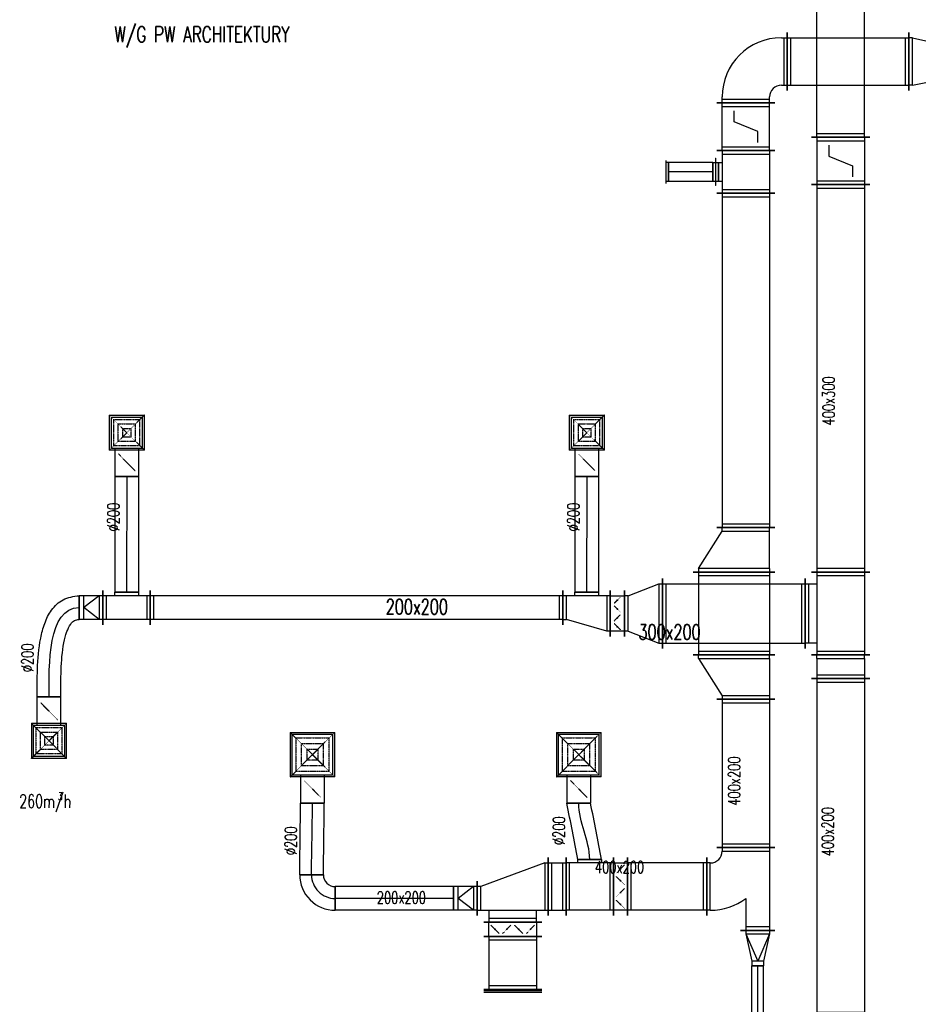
# Model space of a CAD drawing. Extents: x -7228 to 74941, y -112898 to 85621.
# Tile 148 of 256: x 19386 to 20145, y -9654 to -8822. Entities that reach past the tile are written whole.
import ezdxf

# ---------------------------------------------------------------- set-up
doc = ezdxf.new("R2010")
doc.units = 0
doc.linetypes.add('DASHED', pattern=[0.75, 0.5, -0.25])
doc.layers.get('0').update_dxf_attribs({"color": 101, "linetype": 'CONTINUOUS'})
for name, color, linetype in [('E35', 6, 'CONTINUOUS'), ('FLUID-N15', 7, 'CONTINUOUS'), ('FLUID-N15-SYM', 7, 'CONTINUOUS'), ('FLUID-W15B', 7, 'CONTINUOUS'), ('FLUID-W15B-SYM', 7, 'CONTINUOUS'), ('m-went-opis', 86, 'CONTINUOUS')]:
    doc.layers.add(name, color=color, linetype=linetype)
doc.styles.add('tab-bud$0$ROMANS', font='romans', dxfattribs={"width": 0.7})
doc.linetypes.add('ZIGZAG', pattern='A,0.00254,-5.08,[131,ltypeshp.shx,S=5.08,R=0,X=-5.08,Y=0],-10.16,[131,ltypeshp.shx,S=5.08,R=180,X=5.08,Y=0],-5.08', length=20.32254)

# ---------------------------------------------------------------- blocks, each defined once
blk = doc.blocks.new('*U6143')
at = {"color": 5, "linetype": 'Continuous', "lineweight": -2}
for p, q in [((-1636, -245), (-1636, 245)), ((1636, 245), (1636, -245))]:
    blk.add_line(p, q, dxfattribs=at)
at = {"color": 0, "linetype": 'ByBlock', "lineweight": -2}
for p, q in [((-1636, 200), (1636, 200)), ((-1636, -200), (1636, -200))]:
    blk.add_line(p, q, dxfattribs=at)
at = {"color": 4, "linetype": 'Continuous'}
for p, q in [((-1606, -200), (-1606, 200)), ((1606, 200), (1606, -200))]:
    blk.add_line(p, q, dxfattribs=at)
blk = doc.blocks.new('*U6054')
at = {"color": 5, "linetype": 'Continuous', "lineweight": -2}
for p, q in [((-350, -245), (-350, 245)), ((350, 245), (350, -245)), ((295, -300), (-295, -300))]:
    blk.add_line(p, q, dxfattribs=at)
at = {"color": 0, "linetype": 'ByBlock', "lineweight": -2}
for p, q in [((-350, 200), (350, 200)), ((-350, -200), (350, -200)), ((-250, -300), (-250, -200)), ((250, -200), (250, -300))]:
    blk.add_line(p, q, dxfattribs=at)
at = {"color": 4, "linetype": 'Continuous'}
for p, q in [((-320, -200), (-320, 200)), ((320, 200), (320, -200)), ((250, -270), (-250, -270))]:
    blk.add_line(p, q, dxfattribs=at)
blk = doc.blocks.new('*U6055')
at = {"color": 5, "linetype": 'Continuous', "lineweight": -2}
for p, q in [((-100, -245), (-100, 245)), ((100, 245), (100, -245))]:
    blk.add_line(p, q, dxfattribs=at)
at = {"color": 0, "linetype": 'ByBlock', "lineweight": -2}
for p, q in [((-70, 200), (-100, 200)), ((-70, 200), (70, 200)), ((70, 200), (100, 200)), ((-70, -200), (-100, -200)), ((-70, -200), (70, -200)), ((70, -200), (100, -200))]:
    blk.add_line(p, q, dxfattribs=at)
at = {"color": 4, "linetype": 'Continuous'}
for p, q in [((-70, -200), (-70, 200)), ((70, 200), (70, -200))]:
    blk.add_line(p, q, dxfattribs=at)
blk = doc.blocks.new('*U6056')
at = {"color": 5, "linetype": 'Continuous', "lineweight": -2}
for p, q in [((-60, -195), (-60, 195)), ((60, 195), (60, -195))]:
    blk.add_line(p, q, dxfattribs=at)
at = {"color": 0, "linetype": 'ByBlock', "lineweight": -2}
for p, q in [((-60, 150), (60, 150)), ((60, -150), (-60, -150))]:
    blk.add_line(p, q, dxfattribs=at)
at = {"color": 4, "linetype": 'DASHED'}
for p, q in [((0, 112.5), (-26.5, 139)), ((0, 112.5), (26.5, 86)), ((0, 37.5), (-26.5, 11)), ((0, 37.5), (26.5, 64)), ((0, -37.5), (-26.5, -11)), ((0, -37.5), (26.5, -64)), ((0, -112.5), (-26.5, -139)), ((0, -112.5), (26.5, -86))]:
    blk.add_line(p, q, dxfattribs=at)
at = {"color": 4, "linetype": 'Continuous'}
for points in [[(-4, 112.5, 8, 8, 1), (4, 112.5, 8, 8, 1)], [(-4, 37.5, 8, 8, 1), (4, 37.5, 8, 8, 1)], [(-4, -37.5, 8, 8, 1), (4, -37.5, 8, 8, 1)], [(-4, -112.5, 8, 8, 1), (4, -112.5, 8, 8, 1)]]:
    blk.add_lwpolyline(points, format="xyseb", close=True, dxfattribs=at)
blk = doc.blocks.new('*U6057')
at = {"color": 5, "linetype": 'Continuous', "lineweight": -2}
for p, q in [((-200, -195), (-200, 195)), ((200, 95), (200, -195)), ((100, -180), (-100, -180))]:
    blk.add_line(p, q, dxfattribs=at)
at = {"color": 0, "linetype": 'ByBlock', "lineweight": -2}
for p, q in [((-200, 150), (-170, 150)), ((-170, 150), (170, 50)), ((200, 50), (170, 50)), ((-200, -150), (200, -150)), ((-100, -180), (-100, -150)), ((100, -150), (100, -180))]:
    blk.add_line(p, q, dxfattribs=at)
at = {"color": 4, "linetype": 'Continuous'}
for p, q in [((-170, -150), (-170, 150)), ((170, 50), (170, -150))]:
    blk.add_line(p, q, dxfattribs=at)
blk = doc.blocks.new('*U6058')
at = {"color": 5, "linetype": 'Continuous', "lineweight": -2}
for p, q in [((-98, 976.3), (102, 976.3)), ((100, 0), (-100, 0))]:
    blk.add_line(p, q, dxfattribs=at)
at = {"color": 5, "linetype": 'ZIGZAG', "lineweight": -2, "ltscale": 0.4}
for points in [[(-98, 976.3), (-100, 0)], [(102, 976.3), (100, 0)]]:
    blk.add_spline(points, degree=3, dxfattribs=at)
at = {"layer": 'FLUID-N15-SYM', "color": 2, "linetype": 'Continuous', "start_tangent": (0, -1), "end_tangent": (0, -1)}
blk.add_spline([(2, 976.3), (0, 0)], degree=3, dxfattribs=at)
blk = doc.blocks.new('*U6059')
at = {"color": 5, "linetype": 'Continuous', "lineweight": -2}
for p, q in [((-1741.5, -145), (-1741.5, 145)), ((1741.5, 145), (1741.5, -145))]:
    blk.add_line(p, q, dxfattribs=at)
at = {"color": 0, "linetype": 'ByBlock', "lineweight": -2}
for p, q in [((-1741.5, 100), (1741.5, 100)), ((-1741.5, -100), (1741.5, -100))]:
    blk.add_line(p, q, dxfattribs=at)
at = {"color": 4, "linetype": 'Continuous'}
for p, q in [((-1711.5, -100), (-1711.5, 100)), ((1711.5, 100), (1711.5, -100))]:
    blk.add_line(p, q, dxfattribs=at)
blk = doc.blocks.new('*U6060')
at = {"color": 5, "linetype": 'Continuous', "lineweight": -2}
for p, q in [((-200, -145), (-200, 145)), ((200, 145), (200, -145)), ((100, -130), (-100, -130))]:
    blk.add_line(p, q, dxfattribs=at)
at = {"color": 0, "linetype": 'ByBlock', "lineweight": -2}
for p, q in [((-200, 100), (200, 100)), ((-200, -100), (200, -100)), ((-100, -130), (-100, -100)), ((100, -100), (100, -130))]:
    blk.add_line(p, q, dxfattribs=at)
at = {"color": 4, "linetype": 'Continuous'}
for p, q in [((-170, -100), (-170, 100)), ((170, 100), (170, -100))]:
    blk.add_line(p, q, dxfattribs=at)
blk = doc.blocks.new('*U6061')
at = {"color": 5, "linetype": 'Continuous', "lineweight": -2}
for p, q in [((-98, 976.3), (102, 976.3)), ((100, 0), (-100, 0))]:
    blk.add_line(p, q, dxfattribs=at)
at = {"color": 5, "linetype": 'ZIGZAG', "lineweight": -2, "ltscale": 0.4}
for points in [[(-98, 976.3), (-100, 0)], [(102, 976.3), (100, 0)]]:
    blk.add_spline(points, degree=3, dxfattribs=at)
at = {"layer": 'FLUID-N15-SYM', "color": 2, "linetype": 'Continuous', "start_tangent": (0, -1), "end_tangent": (0, -1)}
blk.add_spline([(2, 976.3), (0, 0)], degree=3, dxfattribs=at)
blk = doc.blocks.new('*U6062')
at = {"color": 5, "linetype": 'Continuous', "lineweight": -2}
for p, q in [((-100, -145), (-100, 145)), ((100, 100), (100, -100))]:
    blk.add_line(p, q, dxfattribs=at)
at = {"color": 0, "linetype": 'ByBlock', "lineweight": -2}
for p, q in [((-100, 100), (-70, 100)), ((-70, 100), (60, 100)), ((60, 100), (100, 100)), ((-100, -100), (-70, -100)), ((-70, -100), (60, -100)), ((60, -100), (100, -100))]:
    blk.add_line(p, q, dxfattribs=at)
at = {"color": 4, "linetype": 'Continuous'}
for p, q in [((-70, -100), (-70, 100)), ((-70, 100), (60, 0)), ((60, 100), (60, -100)), ((-70, -100), (60, 0))]:
    blk.add_line(p, q, dxfattribs=at)
blk = doc.blocks.new('*U6063')
at = {"color": 5, "linetype": 'Continuous', "lineweight": -2}
for p, q in [((0, 100), (0, -100)), ((-154.3, -755.4), (-354.3, -755.4))]:
    blk.add_line(p, q, dxfattribs=at)
at = {"color": 5, "linetype": 'ZIGZAG', "lineweight": -2, "ltscale": 0.4}
for points in [[(-354.3, -755.4), (-351.8, -521.6), (-324.9, -258.9), (-291, -134.4), (-232.8, -22), (-135.7, 65.9), (0, 100)], [(-154.3, -755.4), (-152, -529), (-128.6, -297.2), (-103.4, -203.6), (-70.8, -139.4), (-38.8, -109), (0, -100)]]:
    blk.add_spline(points, degree=3, dxfattribs=at)
at = {"layer": 'FLUID-N15-SYM', "color": 2, "linetype": 'Continuous', "start_tangent": (0, 1), "end_tangent": (1, 0)}
blk.add_spline([(-254.3, -755.4), (0, 0)], degree=3, dxfattribs=at)
blk = doc.blocks.new('*U6064')
at = {"color": 5, "linetype": 'Continuous', "lineweight": -2}
for p, q in [((-1425.5, -245), (-1425.5, 245)), ((1425.5, 245), (1425.5, -245))]:
    blk.add_line(p, q, dxfattribs=at)
at = {"color": 0, "linetype": 'ByBlock', "lineweight": -2}
for p, q in [((-1425.5, 200), (1425.5, 200)), ((-1425.5, -200), (1425.5, -200))]:
    blk.add_line(p, q, dxfattribs=at)
at = {"color": 4, "linetype": 'Continuous'}
for p, q in [((-1395.5, -200), (-1395.5, 200)), ((1395.5, 200), (1395.5, -200))]:
    blk.add_line(p, q, dxfattribs=at)
blk = doc.blocks.new('*U6035')
at = {"color": 1, "linetype": 'Continuous', "lineweight": -2}
for p, q in [((-1412, -245), (-1412, 245)), ((1412, 245), (1412, -245))]:
    blk.add_line(p, q, dxfattribs=at)
at = {"color": 0, "linetype": 'ByBlock', "lineweight": -2}
for p, q in [((-1412, 200), (1412, 200)), ((-1412, -200), (1412, -200))]:
    blk.add_line(p, q, dxfattribs=at)
at = {"color": 4, "linetype": 'Continuous'}
for p, q in [((-1382, -200), (-1382, 200)), ((1382, 200), (1382, -200))]:
    blk.add_line(p, q, dxfattribs=at)
blk = doc.blocks.new('*U6012')
at = {"color": 1, "linetype": 'Continuous', "lineweight": -2}
for p, q in [((-350, -345), (-350, 345)), ((350, 345), (350, -345))]:
    blk.add_line(p, q, dxfattribs=at)
at = {"color": 0, "linetype": 'ByBlock', "lineweight": -2}
for p, q in [((-350, 300), (350, 300)), ((-350, -300), (350, -300))]:
    blk.add_line(p, q, dxfattribs=at)
at = {"color": 4, "linetype": 'Continuous'}
for p, q in [((-320, -300), (-320, 300)), ((320, 300), (320, -300))]:
    blk.add_line(p, q, dxfattribs=at)
blk = doc.blocks.new('*U6123')
at = {"color": 5, "linetype": 'Continuous', "lineweight": -2}
for p, q in [((-602, -295), (-602, 295)), ((602, 295), (602, -295))]:
    blk.add_line(p, q, dxfattribs=at)
at = {"color": 0, "linetype": 'ByBlock', "lineweight": -2}
for p, q in [((-602, 250), (602, 250)), ((-602, -250), (602, -250))]:
    blk.add_line(p, q, dxfattribs=at)
at = {"color": 4, "linetype": 'Continuous'}
for p, q in [((-572, -250), (-572, 250)), ((572, 250), (572, -250))]:
    blk.add_line(p, q, dxfattribs=at)
blk = doc.blocks.new('*U6124')
at = {"color": 0, "linetype": 'ByBlock', "lineweight": -2}
for p, q in [((-130.5, 150), (130.5, 250)), ((130.5, 250), (160.5, 250)), ((-130.5, 150), (-160.5, 150)), ((-130.5, -150), (-160.5, -150)), ((-130.5, -150), (130.5, -250)), ((130.5, -250), (160.5, -250))]:
    blk.add_line(p, q, dxfattribs=at)
at = {"color": 4, "linetype": 'Continuous'}
for p, q in [((130.5, 250), (130.5, -250)), ((-130.5, -150), (-130.5, 150))]:
    blk.add_line(p, q, dxfattribs=at)
at = {"color": 5, "linetype": 'Continuous', "lineweight": -2}
for p, q in [((160.5, 295), (160.5, -295)), ((-160.5, -195), (-160.5, 195))]:
    blk.add_line(p, q, dxfattribs=at)
blk = doc.blocks.new('*U6013')
at = {"color": 1, "linetype": 'Continuous', "lineweight": -2}
for p, q in [((-187.5, -345), (-187.5, 345)), ((187.5, 145), (187.5, -345))]:
    blk.add_line(p, q, dxfattribs=at)
at = {"color": 0, "linetype": 'ByBlock', "lineweight": -2}
for p, q in [((-157.5, 300), (-187.5, 300)), ((-157.5, 300), (157.5, 100)), ((157.5, 100), (187.5, 100)), ((-157.5, -300), (-187.5, -300)), ((-157.5, -300), (157.5, -300)), ((157.5, -300), (187.5, -300))]:
    blk.add_line(p, q, dxfattribs=at)
at = {"color": 4, "linetype": 'Continuous'}
for p, q in [((-157.5, -300), (-157.5, 300)), ((157.5, 100), (157.5, -300))]:
    blk.add_line(p, q, dxfattribs=at)
blk = doc.blocks.new('*U6014')
at = {"color": 1, "linetype": 'Continuous', "lineweight": -2}
for p, q in [((187.5, 345), (187.5, -345)), ((-187.5, -345), (-187.5, 145))]:
    blk.add_line(p, q, dxfattribs=at)
at = {"color": 0, "linetype": 'ByBlock', "lineweight": -2}
for p, q in [((157.5, 300), (-157.5, 100)), ((157.5, 300), (187.5, 300)), ((-157.5, 100), (-187.5, 100)), ((-157.5, -300), (-187.5, -300)), ((157.5, -300), (-157.5, -300)), ((157.5, -300), (187.5, -300))]:
    blk.add_line(p, q, dxfattribs=at)
at = {"color": 4, "linetype": 'Continuous'}
for p, q in [((157.5, 300), (157.5, -300)), ((-157.5, -300), (-157.5, 100))]:
    blk.add_line(p, q, dxfattribs=at)
blk = doc.blocks.new('*U6015')
at = {"color": 1, "linetype": 'Continuous', "lineweight": -2}
for p, q in [((-626, -245), (-626, 245)), ((626, 245), (626, -245))]:
    blk.add_line(p, q, dxfattribs=at)
at = {"color": 0, "linetype": 'ByBlock', "lineweight": -2}
for p, q in [((-626, 200), (626, 200)), ((-626, -200), (626, -200))]:
    blk.add_line(p, q, dxfattribs=at)
at = {"color": 4, "linetype": 'Continuous'}
for p, q in [((-596, -200), (-596, 200)), ((596, 200), (596, -200))]:
    blk.add_line(p, q, dxfattribs=at)
blk = doc.blocks.new('*U6180')
at = {"color": 1, "linetype": 'Continuous', "lineweight": -2}
for p, q in [((-350, -180), (-350, 310)), ((350, 310), (350, 20)), ((225, -265), (-265, -265))]:
    blk.add_line(p, q, dxfattribs=at)
at = {"color": 0, "linetype": 'ByBlock', "lineweight": -2}
for p, q in [((-350, 265), (350, 265)), ((80, 65), (350, 65)), ((-350, -135), (-320, -135)), ((-220, -235), (-220, -265)), ((180, -235), (180, -265))]:
    blk.add_line(p, q, dxfattribs=at)
at = {"color": 4, "linetype": 'Continuous'}
for p, q in [((-320, -135), (-320, 265)), ((320, 265), (320, 65)), ((180, -235), (-220, -235))]:
    blk.add_line(p, q, dxfattribs=at)
at = {"color": 0, "linetype": 'ByBlock', "lineweight": -2}
for radius, end in [(500, 36.8699), (100, 90)]:
    blk.add_arc((-320, -235), radius, 0, end, dxfattribs=at)
blk = doc.blocks.new('*U6017')
at = {"color": 1, "linetype": 'Continuous', "lineweight": -2}
for p, q in [((-334, -245), (-334, 245)), ((334, 245), (334, -245))]:
    blk.add_line(p, q, dxfattribs=at)
at = {"color": 0, "linetype": 'ByBlock', "lineweight": -2}
for p, q in [((-334, 200), (334, 200)), ((-334, -200), (334, -200))]:
    blk.add_line(p, q, dxfattribs=at)
at = {"color": 4, "linetype": 'Continuous'}
for p, q in [((-304, -200), (-304, 200)), ((304, 200), (304, -200))]:
    blk.add_line(p, q, dxfattribs=at)
blk = doc.blocks.new('*U6018')
at = {"color": 1, "linetype": 'Continuous', "lineweight": -2}
for p, q in [((-60, -245), (-60, 245)), ((60, 245), (60, -245))]:
    blk.add_line(p, q, dxfattribs=at)
at = {"color": 0, "linetype": 'ByBlock', "lineweight": -2}
for p, q in [((-60, 200), (60, 200)), ((60, -200), (-60, -200))]:
    blk.add_line(p, q, dxfattribs=at)
at = {"color": 4, "linetype": 'DASHED'}
for p, q in [((0, 150), (-35.4, 185.4)), ((0, 150), (35.4, 114.6)), ((0, 50), (35.4, 85.4)), ((0, 50), (-35.4, 14.6)), ((0, -50), (-35.4, -14.6)), ((0, -50), (35.4, -85.4)), ((0, -150), (-35.4, -185.4)), ((0, -150), (35.4, -114.6))]:
    blk.add_line(p, q, dxfattribs=at)
at = {"color": 4, "linetype": 'Continuous'}
for points in [[(-4, 150, 8, 8, 1), (4, 150, 8, 8, 1)], [(-4, 50, 8, 8, 1), (4, 50, 8, 8, 1)], [(-4, -50, 8, 8, 1), (4, -50, 8, 8, 1)], [(-4, -150, 8, 8, 1), (4, -150, 8, 8, 1)]]:
    blk.add_lwpolyline(points, format="xyseb", close=True, dxfattribs=at)
blk = doc.blocks.new('*U6031')
at = {"color": 1, "linetype": 'Continuous', "lineweight": -2}
for p, q in [((-200, -245), (-200, 245)), ((200, 245), (200, -245)), ((100, -230), (-100, -230))]:
    blk.add_line(p, q, dxfattribs=at)
at = {"color": 0, "linetype": 'ByBlock', "lineweight": -2}
for p, q in [((-200, 200), (200, 200)), ((-200, -200), (200, -200)), ((-100, -230), (-100, -200)), ((100, -200), (100, -230))]:
    blk.add_line(p, q, dxfattribs=at)
at = {"color": 4, "linetype": 'Continuous'}
for p, q in [((-170, -200), (-170, 200)), ((170, 200), (170, -200))]:
    blk.add_line(p, q, dxfattribs=at)
blk = doc.blocks.new('*U6019')
at = {"color": 4, "linetype": 'Continuous'}
for p, q in [((-188.5, 188.5), (188.5, 188.5)), ((-188.5, 188.5), (-188.5, -188.5)), ((188.5, -188.5), (188.5, 188.5)), ((188.5, -188.5), (-188.5, -188.5))]:
    blk.add_line(p, q, dxfattribs=at)
at = {"color": 4, "linetype": 'DASHED'}
for p, q in [((-188.5, 188.5), (0, 0)), ((188.5, 188.5), (0, 0)), ((-141.4, 141.4), (141.4, 141.4)), ((-141.4, 141.4), (-141.4, -141.4)), ((-94.2, 94.2), (94.2, 94.2)), ((-94.2, 94.2), (-94.2, -94.2)), ((94.2, -94.2), (94.2, 94.2)), ((141.4, -141.4), (141.4, 141.4)), ((-188.5, -188.5), (0, 0)), ((-47.1, 47.1), (47.1, 47.1)), ((-47.1, 47.1), (-47.1, -47.1)), ((188.5, -188.5), (0, 0)), ((47.1, -47.1), (47.1, 47.1)), ((47.1, -47.1), (-47.1, -47.1)), ((141.4, -141.4), (-141.4, -141.4)), ((94.2, -94.2), (-94.2, -94.2)), ((0, -290), (-70.7, -219.3)), ((0, -290), (70.7, -360.7))]:
    blk.add_line(p, q, dxfattribs=at)
at = {"color": 0, "linetype": 'ByBlock', "lineweight": -2}
for p, q in [((-170, -170), (-170, 170)), ((170, 170), (-170, 170)), ((170, 170), (170, -170)), ((-170, -170), (170, -170)), ((-100, -170), (-100, -410)), ((100, -170), (100, -410))]:
    blk.add_line(p, q, dxfattribs=at)
at = {"color": 1, "linetype": 'Continuous', "lineweight": -2}
blk.add_line((100, -410), (-100, -410), dxfattribs=at)
at = {"color": 4, "linetype": 'Continuous'}
blk.add_lwpolyline([(-2.5, -290, 5, 5, 1), (2.5, -290, 5, 5, 1)], format="xyseb", close=True, dxfattribs=at)
blk = doc.blocks.new('*U6020')
at = {"color": 4, "linetype": 'Continuous'}
for p, q in [((-188.5, 188.5), (188.5, 188.5)), ((-188.5, 188.5), (-188.5, -188.5)), ((188.5, -188.5), (188.5, 188.5)), ((188.5, -188.5), (-188.5, -188.5))]:
    blk.add_line(p, q, dxfattribs=at)
at = {"color": 4, "linetype": 'DASHED'}
for p, q in [((-188.5, 188.5), (0, 0)), ((188.5, 188.5), (0, 0)), ((-141.4, 141.4), (141.4, 141.4)), ((-141.4, 141.4), (-141.4, -141.4)), ((-94.2, 94.2), (94.2, 94.2)), ((-94.2, 94.2), (-94.2, -94.2)), ((94.2, -94.2), (94.2, 94.2)), ((141.4, -141.4), (141.4, 141.4)), ((-188.5, -188.5), (0, 0)), ((-47.1, 47.1), (47.1, 47.1)), ((-47.1, 47.1), (-47.1, -47.1)), ((188.5, -188.5), (0, 0)), ((47.1, -47.1), (47.1, 47.1)), ((47.1, -47.1), (-47.1, -47.1)), ((141.4, -141.4), (-141.4, -141.4)), ((94.2, -94.2), (-94.2, -94.2)), ((0, -290), (-70.7, -219.3)), ((0, -290), (70.7, -360.7))]:
    blk.add_line(p, q, dxfattribs=at)
at = {"color": 0, "linetype": 'ByBlock', "lineweight": -2}
for p, q in [((-170, -170), (-170, 170)), ((170, 170), (-170, 170)), ((170, 170), (170, -170)), ((-170, -170), (170, -170)), ((-100, -170), (-100, -410)), ((100, -170), (100, -410))]:
    blk.add_line(p, q, dxfattribs=at)
at = {"color": 1, "linetype": 'Continuous', "lineweight": -2}
blk.add_line((100, -410), (-100, -410), dxfattribs=at)
at = {"color": 4, "linetype": 'Continuous'}
blk.add_lwpolyline([(-2.5, -290, 5, 5, 1), (2.5, -290, 5, 5, 1)], format="xyseb", close=True, dxfattribs=at)
blk = doc.blocks.new('*U6034')
at = {"color": 1, "linetype": 'Continuous', "lineweight": -2}
for p, q in [((-100, -145), (-100, 145)), ((100, 100), (100, -100))]:
    blk.add_line(p, q, dxfattribs=at)
at = {"color": 0, "linetype": 'ByBlock', "lineweight": -2}
for p, q in [((-100, 100), (-70, 100)), ((-70, 100), (60, 100)), ((60, 100), (100, 100)), ((-100, -100), (-70, -100)), ((-70, -100), (60, -100)), ((60, -100), (100, -100))]:
    blk.add_line(p, q, dxfattribs=at)
at = {"color": 4, "linetype": 'Continuous'}
for p, q in [((-70, -100), (-70, 100)), ((-70, 100), (60, 0)), ((60, 100), (60, -100)), ((-70, -100), (60, 0))]:
    blk.add_line(p, q, dxfattribs=at)
blk = doc.blocks.new('*U6033')
at = {"color": 1, "linetype": 'Continuous', "lineweight": -2}
for p, q in [((-499, -100), (-499, 100)), ((499, 100), (499, -100))]:
    blk.add_line(p, q, dxfattribs=at)
at = {"color": 0, "linetype": 'ByBlock', "lineweight": -2}
for p, q in [((-499, 100), (499, 100)), ((-499, -100), (499, -100))]:
    blk.add_line(p, q, dxfattribs=at)
at = {"layer": 'FLUID-W15B-SYM', "color": 2, "linetype": 'Continuous'}
blk.add_line((-499, 0), (499, 0), dxfattribs=at)
blk = doc.blocks.new('*U6021')
at = {"color": 1, "linetype": 'Continuous', "lineweight": -2}
for p, q in [((150, 150), (150, -50)), ((50, -150), (-150, -150))]:
    blk.add_line(p, q, dxfattribs=at)
at = {"color": 0, "linetype": 'ByBlock', "lineweight": -2}
for radius in [300, 100]:
    blk.add_arc((150, -150), radius, 90, 180, dxfattribs=at)
at = {"layer": 'FLUID-W15B-SYM', "color": 2, "linetype": 'Continuous'}
blk.add_arc((150, -150), 200, 90, 180, dxfattribs=at)
blk = doc.blocks.new('*U6022')
at = {"color": 1, "linetype": 'Continuous', "lineweight": -2}
for p, q in [((-100, 0), (100, 0)), ((92.1, -604.6), (-107.9, -604.6))]:
    blk.add_line(p, q, dxfattribs=at)
at = {"color": 1, "linetype": 'ZIGZAG', "lineweight": -2, "ltscale": 0.4}
for points in [[(-107.9, -604.6), (-100, 0)], [(92.1, -604.6), (100, 0)]]:
    blk.add_spline(points, degree=3, dxfattribs=at)
at = {"layer": 'FLUID-W15B-SYM', "color": 2, "linetype": 'Continuous', "start_tangent": (0, 1), "end_tangent": (0, 1)}
blk.add_spline([(-7.9, -604.6), (0, 0)], degree=3, dxfattribs=at)
blk = doc.blocks.new('*U6030')
at = {"color": 0, "linetype": 'ByBlock', "lineweight": -2}
for p, q in [((270, 200), (-270, 0)), ((270, 200), (300, 200)), ((-270, 0), (-300, 0)), ((-300, -200), (300, -200)), ((-200, -200), (-200, -300)), ((200, -300), (200, -200))]:
    blk.add_line(p, q, dxfattribs=at)
at = {"color": 4, "linetype": 'Continuous'}
for p, q in [((270, 200), (270, -200)), ((-270, -200), (-270, 0)), ((200, -270), (-200, -270))]:
    blk.add_line(p, q, dxfattribs=at)
at = {"color": 1, "linetype": 'Continuous', "lineweight": -2}
for p, q in [((300, 245), (300, -245)), ((-300, -245), (-300, 45)), ((245, -300), (-245, -300))]:
    blk.add_line(p, q, dxfattribs=at)
blk = doc.blocks.new('*U6028')
at = {"color": 1, "linetype": 'Continuous', "lineweight": -2}
for p, q in [((-224.5, -245), (-224.5, 245)), ((224.5, 245), (224.5, -245))]:
    blk.add_line(p, q, dxfattribs=at)
at = {"color": 0, "linetype": 'ByBlock', "lineweight": -2}
for p, q in [((-224.5, 200), (224.5, 200)), ((-224.5, -200), (224.5, -200))]:
    blk.add_line(p, q, dxfattribs=at)
at = {"color": 4, "linetype": 'Continuous'}
for p, q in [((-194.5, -200), (-194.5, 200)), ((194.5, 200), (194.5, -200))]:
    blk.add_line(p, q, dxfattribs=at)
blk = doc.blocks.new('*U6023')
at = {"color": 1, "linetype": 'Continuous', "lineweight": -2}
for p, q in [((-100, 0), (100, 0)), ((192.2, -474.6), (-7.8, -474.6))]:
    blk.add_line(p, q, dxfattribs=at)
at = {"color": 1, "linetype": 'ZIGZAG', "lineweight": -2, "ltscale": 0.4}
for points in [[(192.2, -474.6), (100, 0)], [(-7.8, -474.6), (-100, 0)]]:
    blk.add_spline(points, degree=3, dxfattribs=at)
at = {"layer": 'FLUID-W15B-SYM', "color": 2, "linetype": 'Continuous', "start_tangent": (0, 1), "end_tangent": (0, 1)}
blk.add_spline([(92.2, -474.6), (0, 0)], degree=3, dxfattribs=at)
blk = doc.blocks.new('*U6184')
at = {"color": 1, "linetype": 'Continuous', "lineweight": -2}
for p, q in [((-2406, -50), (-2406, 50)), ((2406, 50), (2406, -50))]:
    blk.add_line(p, q, dxfattribs=at)
at = {"color": 0, "linetype": 'ByBlock', "lineweight": -2}
for p, q in [((-2406, 50), (2406, 50)), ((-2406, -50), (2406, -50))]:
    blk.add_line(p, q, dxfattribs=at)
at = {"layer": 'FLUID-W15B-SYM', "color": 2, "linetype": 'Continuous'}
blk.add_line((-2406, 0), (2406, 0), dxfattribs=at)
blk = doc.blocks.new('*U6027')
at = {"color": 1, "linetype": 'Continuous', "lineweight": -2}
for p, q in [((-60, -245), (-60, 245)), ((60, 245), (60, -245))]:
    blk.add_line(p, q, dxfattribs=at)
at = {"color": 0, "linetype": 'ByBlock', "lineweight": -2}
for p, q in [((-60, 200), (60, 200)), ((60, -200), (-60, -200))]:
    blk.add_line(p, q, dxfattribs=at)
at = {"color": 4, "linetype": 'DASHED'}
for p, q in [((0, 150), (-35.4, 185.4)), ((0, 150), (35.4, 114.6)), ((0, 50), (35.4, 85.4)), ((0, 50), (-35.4, 14.6)), ((0, -50), (-35.4, -14.6)), ((0, -50), (35.4, -85.4)), ((0, -150), (-35.4, -185.4)), ((0, -150), (35.4, -114.6))]:
    blk.add_line(p, q, dxfattribs=at)
at = {"color": 4, "linetype": 'Continuous'}
for points in [[(-4, 150, 8, 8, 1), (4, 150, 8, 8, 1)], [(-4, 50, 8, 8, 1), (4, 50, 8, 8, 1)], [(-4, -50, 8, 8, 1), (4, -50, 8, 8, 1)], [(-4, -150, 8, 8, 1), (4, -150, 8, 8, 1)]]:
    blk.add_lwpolyline(points, format="xyseb", close=True, dxfattribs=at)
blk = doc.blocks.new('*U6029')
at = {"color": 4, "linetype": 'Continuous'}
blk.add_line((-245, 25), (245, 25), dxfattribs=at)
at = {"color": 0, "linetype": 'ByBlock', "lineweight": -2}
for p, q in [((-245, 10), (245, 10)), ((-200, 0), (-200, 10)), ((200, 0), (200, 10))]:
    blk.add_line(p, q, dxfattribs=at)
blk = doc.blocks.new('*U6032')
at = {"color": 1, "linetype": 'Continuous', "lineweight": -2}
for p, q in [((-75, -245), (-75, 245)), ((75, 245), (75, -245))]:
    blk.add_line(p, q, dxfattribs=at)
at = {"color": 0, "linetype": 'ByBlock', "lineweight": -2}
for p, q in [((-75, 200), (75, 200)), ((-75, -200), (75, -200))]:
    blk.add_line(p, q, dxfattribs=at)
at = {"color": 4, "linetype": 'Continuous'}
for p, q in [((-45, -200), (-45, 200)), ((45, 200), (45, -200))]:
    blk.add_line(p, q, dxfattribs=at)
blk = doc.blocks.new('*U6140')
at = {"color": 4, "linetype": 'Continuous'}
for p, q in [((-148.5, 148.5), (148.5, 148.5)), ((-148.5, 148.5), (-148.5, -148.5)), ((148.5, -148.5), (148.5, 148.5)), ((148.5, -148.5), (-148.5, -148.5))]:
    blk.add_line(p, q, dxfattribs=at)
at = {"color": 4, "linetype": 'DASHED'}
for p, q in [((-148.5, 148.5), (0, 0)), ((-111.4, 111.4), (111.4, 111.4)), ((-111.4, 111.4), (-111.4, -111.4)), ((148.5, 148.5), (0, 0)), ((111.4, -111.4), (111.4, 111.4)), ((-148.5, -148.5), (0, 0)), ((-74.2, 74.2), (74.2, 74.2)), ((-74.2, 74.2), (-74.2, -74.2)), ((-37.1, 37.1), (37.1, 37.1)), ((-37.1, 37.1), (-37.1, -37.1)), ((148.5, -148.5), (0, 0)), ((37.1, -37.1), (37.1, 37.1)), ((74.2, -74.2), (74.2, 74.2)), ((74.2, -74.2), (-74.2, -74.2)), ((37.1, -37.1), (-37.1, -37.1)), ((111.4, -111.4), (-111.4, -111.4)), ((0, -250), (-70.7, -179.3)), ((0, -250), (70.7, -320.7))]:
    blk.add_line(p, q, dxfattribs=at)
at = {"color": 0, "linetype": 'ByBlock', "lineweight": -2}
for p, q in [((-130, -130), (-130, 130)), ((130, 130), (-130, 130)), ((130, 130), (130, -130)), ((-130, -130), (130, -130)), ((-100, -130), (-100, -370)), ((100, -130), (100, -370))]:
    blk.add_line(p, q, dxfattribs=at)
at = {"color": 5, "linetype": 'Continuous', "lineweight": -2}
blk.add_line((100, -370), (-100, -370), dxfattribs=at)
at = {"color": 4, "linetype": 'Continuous'}
blk.add_lwpolyline([(-2.5, -250, 5, 5, 1), (2.5, -250, 5, 5, 1)], format="xyseb", close=True, dxfattribs=at)
blk = doc.blocks.new('*U6141')
at = {"color": 4, "linetype": 'Continuous'}
for p, q in [((-148.5, 148.5), (148.5, 148.5)), ((-148.5, 148.5), (-148.5, -148.5)), ((148.5, -148.5), (148.5, 148.5)), ((148.5, -148.5), (-148.5, -148.5))]:
    blk.add_line(p, q, dxfattribs=at)
at = {"color": 4, "linetype": 'DASHED'}
for p, q in [((-148.5, 148.5), (0, 0)), ((-111.4, 111.4), (111.4, 111.4)), ((-111.4, 111.4), (-111.4, -111.4)), ((148.5, 148.5), (0, 0)), ((111.4, -111.4), (111.4, 111.4)), ((-148.5, -148.5), (0, 0)), ((-74.2, 74.2), (74.2, 74.2)), ((-74.2, 74.2), (-74.2, -74.2)), ((-37.1, 37.1), (37.1, 37.1)), ((-37.1, 37.1), (-37.1, -37.1)), ((148.5, -148.5), (0, 0)), ((37.1, -37.1), (37.1, 37.1)), ((74.2, -74.2), (74.2, 74.2)), ((74.2, -74.2), (-74.2, -74.2)), ((37.1, -37.1), (-37.1, -37.1)), ((111.4, -111.4), (-111.4, -111.4)), ((0, -250), (-70.7, -179.3)), ((0, -250), (70.7, -320.7))]:
    blk.add_line(p, q, dxfattribs=at)
at = {"color": 0, "linetype": 'ByBlock', "lineweight": -2}
for p, q in [((-130, -130), (-130, 130)), ((130, 130), (-130, 130)), ((130, 130), (130, -130)), ((-130, -130), (130, -130)), ((-100, -130), (-100, -370)), ((100, -130), (100, -370))]:
    blk.add_line(p, q, dxfattribs=at)
at = {"color": 5, "linetype": 'Continuous', "lineweight": -2}
blk.add_line((100, -370), (-100, -370), dxfattribs=at)
at = {"color": 4, "linetype": 'Continuous'}
blk.add_lwpolyline([(-2.5, -250, 5, 5, 1), (2.5, -250, 5, 5, 1)], format="xyseb", close=True, dxfattribs=at)
blk = doc.blocks.new('*U6142')
at = {"color": 4, "linetype": 'Continuous'}
for p, q in [((-148.5, 148.5), (148.5, 148.5)), ((-148.5, 148.5), (-148.5, -148.5)), ((148.5, -148.5), (148.5, 148.5)), ((148.5, -148.5), (-148.5, -148.5))]:
    blk.add_line(p, q, dxfattribs=at)
at = {"color": 4, "linetype": 'DASHED'}
for p, q in [((-148.5, 148.5), (0, 0)), ((-111.4, 111.4), (111.4, 111.4)), ((-111.4, 111.4), (-111.4, -111.4)), ((148.5, 148.5), (0, 0)), ((111.4, -111.4), (111.4, 111.4)), ((-148.5, -148.5), (0, 0)), ((-74.2, 74.2), (74.2, 74.2)), ((-74.2, 74.2), (-74.2, -74.2)), ((-37.1, 37.1), (37.1, 37.1)), ((-37.1, 37.1), (-37.1, -37.1)), ((148.5, -148.5), (0, 0)), ((37.1, -37.1), (37.1, 37.1)), ((74.2, -74.2), (74.2, 74.2)), ((74.2, -74.2), (-74.2, -74.2)), ((37.1, -37.1), (-37.1, -37.1)), ((111.4, -111.4), (-111.4, -111.4)), ((0, -250), (-70.7, -179.3)), ((0, -250), (70.7, -320.7))]:
    blk.add_line(p, q, dxfattribs=at)
at = {"color": 0, "linetype": 'ByBlock', "lineweight": -2}
for p, q in [((-130, -130), (-130, 130)), ((130, 130), (-130, 130)), ((130, 130), (130, -130)), ((-130, -130), (130, -130)), ((-100, -130), (-100, -370)), ((100, -130), (100, -370))]:
    blk.add_line(p, q, dxfattribs=at)
at = {"color": 5, "linetype": 'Continuous', "lineweight": -2}
blk.add_line((100, -370), (-100, -370), dxfattribs=at)
at = {"color": 4, "linetype": 'Continuous'}
blk.add_lwpolyline([(-2.5, -250, 5, 5, 1), (2.5, -250, 5, 5, 1)], format="xyseb", close=True, dxfattribs=at)
blk = doc.blocks.new('*U6149')
at = {"color": 0, "linetype": 'ByBlock', "lineweight": -2}
for p, q in [((250, 250), (300, 250)), ((250, -150), (300, -150)), ((-250, -300), (-250, -250)), ((150, -300), (150, -250))]:
    blk.add_line(p, q, dxfattribs=at)
at = {"color": 4, "linetype": 'Continuous'}
for p, q in [((270, 250), (270, -150)), ((150, -270), (-250, -270))]:
    blk.add_line(p, q, dxfattribs=at)
at = {"color": 1, "linetype": 'Continuous', "lineweight": -2}
for p, q in [((300, 295), (300, -195)), ((195, -300), (-295, -300))]:
    blk.add_line(p, q, dxfattribs=at)
at = {"color": 0, "linetype": 'ByBlock', "lineweight": -2}
for radius in [500, 100]:
    blk.add_arc((250, -250), radius, 90, 180, dxfattribs=at)
blk = doc.blocks.new('*U6151')
at = {"color": 1, "linetype": 'Continuous', "lineweight": -2}
for p, q in [((-513, -245), (-513, 245)), ((513, 245), (513, -245))]:
    blk.add_line(p, q, dxfattribs=at)
at = {"color": 0, "linetype": 'ByBlock', "lineweight": -2}
for p, q in [((-513, 200), (513, 200)), ((-513, -200), (513, -200))]:
    blk.add_line(p, q, dxfattribs=at)
at = {"color": 4, "linetype": 'Continuous'}
for p, q in [((-483, -200), (-483, 200)), ((483, 200), (483, -200))]:
    blk.add_line(p, q, dxfattribs=at)
blk = doc.blocks.new('*U6148')
at = {"color": 1, "linetype": 'Continuous', "lineweight": -2}
for p, q in [((-180, -245), (-180, 245)), ((180, 245), (180, -245)), ((80, -230), (-80, -230))]:
    blk.add_line(p, q, dxfattribs=at)
at = {"color": 0, "linetype": 'ByBlock', "lineweight": -2}
for p, q in [((-180, 200), (180, 200)), ((-180, -200), (180, -200)), ((-80, -230), (-80, -200)), ((80, -200), (80, -230))]:
    blk.add_line(p, q, dxfattribs=at)
at = {"color": 4, "linetype": 'Continuous'}
for p, q in [((-150, -200), (-150, 200)), ((150, 200), (150, -200))]:
    blk.add_line(p, q, dxfattribs=at)
blk = doc.blocks.new('*U6036')
at = {"color": 0, "linetype": 'ByBlock', "lineweight": -2}
blk.add_line((-97.5, 20), (97.5, 20), dxfattribs=at)
at = {"color": 4, "linetype": 'Continuous'}
for p, q in [((-80, 0), (-80, 20)), ((80, 0), (80, 20))]:
    blk.add_line(p, q, dxfattribs=at)
at = {"color": 1, "linetype": 'Continuous', "lineweight": -2}
blk.add_line((80, 0), (-80, 0), dxfattribs=at)
blk = doc.blocks.new('*U6037')
at = {"color": 0, "linetype": 'ByBlock', "lineweight": -2}
for p, q in [((-2.5, 115), (2.5, 115)), ((-2.5, 115), (-2.5, -115)), ((2.5, -115), (2.5, 115)), ((-25, 80), (-2.5, 80)), ((2.5, 80), (25, 80)), ((-2.5, -80), (-25, -80)), ((25, -80), (2.5, -80)), ((2.5, -115), (-2.5, -115))]:
    blk.add_line(p, q, dxfattribs=at)
at = {"color": 1, "linetype": 'Continuous', "lineweight": -2}
for p, q in [((-25, -80), (-25, 80)), ((25, 80), (25, -80))]:
    blk.add_line(p, q, dxfattribs=at)
blk = doc.blocks.new('*U6038')
at = {"color": 1, "linetype": 'Continuous', "lineweight": -2}
for p, q in [((0, -80), (0, 80)), ((374, 80), (374, -80))]:
    blk.add_line(p, q, dxfattribs=at)
at = {"color": 1, "linetype": 'ZIGZAG', "lineweight": -2, "ltscale": 0.4}
for points in [[(374, 80), (0, 80)], [(374, -80), (0, -80)]]:
    blk.add_spline(points, degree=3, dxfattribs=at)
at = {"layer": 'FLUID-W15B-SYM', "color": 2, "linetype": 'Continuous', "start_tangent": (-1, 0), "end_tangent": (-1, 0)}
blk.add_spline([(374, 0), (0, 0)], degree=3, dxfattribs=at)
blk = doc.blocks.new('*U6146')
at = {"color": 5, "linetype": 'Continuous', "lineweight": -2}
for p, q in [((-593.5, -245), (-593.5, 245)), ((593.5, 245), (593.5, -245))]:
    blk.add_line(p, q, dxfattribs=at)
at = {"color": 0, "linetype": 'ByBlock', "lineweight": -2}
for p, q in [((-593.5, 200), (593.5, 200)), ((-593.5, -200), (593.5, -200))]:
    blk.add_line(p, q, dxfattribs=at)
at = {"color": 4, "linetype": 'Continuous'}
for p, q in [((-563.5, -200), (-563.5, 200)), ((563.5, 200), (563.5, -200))]:
    blk.add_line(p, q, dxfattribs=at)
blk = doc.blocks.new('*U6144')
at = {"color": 5, "linetype": 'Continuous', "lineweight": -2}
for p, q in [((-200, -245), (-200, 245)), ((200, 245), (200, -245))]:
    blk.add_line(p, q, dxfattribs=at)
at = {"color": 0, "linetype": 'ByBlock', "lineweight": -2}
for p, q in [((-200, 200), (200, 200)), ((-200, -200), (200, -200))]:
    blk.add_line(p, q, dxfattribs=at)
at = {"color": 4, "linetype": 'Continuous'}
for p, q in [((-170, -200), (-170, 200)), ((170, 200), (170, -200)), ((-40, -100), (40, 100)), ((40, 100), (133.3, 100)), ((-133.3, -100), (-40, -100))]:
    blk.add_line(p, q, dxfattribs=at)
blk = doc.blocks.new('*U6150')
at = {"color": 1, "linetype": 'Continuous', "lineweight": -2}
for p, q in [((-201.5, -245), (-201.5, 245)), ((201.5, 245), (201.5, -245))]:
    blk.add_line(p, q, dxfattribs=at)
at = {"color": 0, "linetype": 'ByBlock', "lineweight": -2}
for p, q in [((-201.5, 200), (201.5, 200)), ((-201.5, -200), (201.5, -200))]:
    blk.add_line(p, q, dxfattribs=at)
at = {"color": 4, "linetype": 'Continuous'}
for p, q in [((-171.5, -200), (-171.5, 200)), ((171.5, 200), (171.5, -200)), ((-40.3, -100), (40.3, 100)), ((40.3, 100), (134.3, 100)), ((-134.3, -100), (-40.3, -100))]:
    blk.add_line(p, q, dxfattribs=at)
blk = doc.blocks.new('*U6153')
at = {"color": 1, "linetype": 'Continuous', "lineweight": -2}
for p, q in [((-150, -245), (-150, 245)), ((150, 192), (150, -198))]:
    blk.add_line(p, q, dxfattribs=at)
at = {"color": 0, "linetype": 'ByBlock', "lineweight": -2}
for p, q in [((-120, 200), (-150, 200)), ((-120, 200), (120, 147)), ((120, 147), (150, 147)), ((-120, -200), (120, -153)), ((120, -153), (150, -153)), ((-120, -200), (-150, -200))]:
    blk.add_line(p, q, dxfattribs=at)
at = {"color": 4, "linetype": 'Continuous'}
for p, q in [((-120, -200), (-120, 200)), ((120, 147), (120, -153))]:
    blk.add_line(p, q, dxfattribs=at)
blk = doc.blocks.new('*U6181')
at = {"color": 1, "linetype": 'Continuous', "lineweight": -2}
for p, q in [((-150, -145), (-150, 145)), ((150, 50), (150, -50))]:
    blk.add_line(p, q, dxfattribs=at)
at = {"color": 0, "linetype": 'ByBlock', "lineweight": -2}
for p, q in [((-150, 100), (-120, 100)), ((-120, 100), (110, 50)), ((110, 50), (150, 50)), ((-120, -100), (110, -50)), ((110, -50), (150, -50)), ((-150, -100), (-120, -100))]:
    blk.add_line(p, q, dxfattribs=at)
at = {"color": 4, "linetype": 'Continuous'}
for p, q in [((-120, -100), (-120, 100)), ((-120, 100), (110, 0)), ((-120, -100), (110, 0)), ((110, 50), (110, -50))]:
    blk.add_line(p, q, dxfattribs=at)
blk = doc.blocks.new('*U6297')
at = {"color": 5, "linetype": 'Continuous', "lineweight": -2}
for p, q in [((-98, 976.3), (102, 976.3)), ((100, 0), (-100, 0))]:
    blk.add_line(p, q, dxfattribs=at)
at = {"color": 5, "linetype": 'ZIGZAG', "lineweight": -2, "ltscale": 0.4}
for points in [[(-98, 976.3), (-100, 0)], [(102, 976.3), (100, 0)]]:
    blk.add_spline(points, degree=3, dxfattribs=at)
at = {"layer": 'FLUID-N15-SYM', "color": 2, "linetype": 'Continuous', "start_tangent": (0, -1), "end_tangent": (0, -1)}
blk.add_spline([(2, 976.3), (0, 0)], degree=3, dxfattribs=at)
blk = doc.blocks.new('A$C5CDC0A6C')
at = {"layer": 'FLUID-N15', "color": 5, "linetype": 'Continuous'}
for name, p, xscale, yscale, zscale, rotation in [('*U6146', (1378.44, -3035.85), 0.1, 0.09999999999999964, 0.1, 90.00000000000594), ('*U6144', (1378.44, -3115.2), 0.1, 0.1, 0.1, 269.9999999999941), ('*U6143', (1378.44, -3298.8), 0.1, 0.1, 0.1, 269.9999999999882), ('*U6141', (775.84, -3344.75), 0.1, 0.1, 0.1, 359.9999999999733), ('*U6140', (1164.14, -3344.75), 0.1, 0.1, 0.1, 359.9999999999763), ('*U6054', (1378.44, -3497.4), 0.09999999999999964, 0.09999999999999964, 0.1, 269.9999999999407), ('*U6124', (1211.99, -3497.38), 0.1, 0.1, 0.1, 359.9999999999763), ('*U6123', (1288.24, -3497.4), 0.1, 0.09999999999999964, 0.1, 359.9999999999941), ('*U6062', (745.64, -3492.38), 0.1, 0.1, 0.1, 179.9999999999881), ('*U6060', (775.64, -3492.38), 0.1000000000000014, 0.1, 0.1, 179.9999999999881), ('*U6059', (969.79, -3492.38), 0.1, 0.1, 0.1, 179.9999999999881), ('*U6057', (1163.94, -3497.38), 0.09999999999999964, 0.1, 0.09999999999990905, 179.9999999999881), ('*U6056', (1189.94, -3497.38, -7260), 0.09999999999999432, 0.1, 0.09999999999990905, 179.9999999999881), ('*U6055', (1378.44, -3542.4), 0.1000000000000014, 0.1000000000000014, 0.09999999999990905, 269.9999999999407), ('*U6064', (1378.44, -3694.95), 0.1, 0.1, 0.1, 269.999999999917), ('*U6142', (710.22, -3604.92), 0.1, 0.1, 0.1, 180.0000000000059)]:
    blk.add_blockref(name, p, dxfattribs=dict(at, xscale=xscale, yscale=yscale, zscale=zscale, rotation=rotation))
at = {"layer": 'FLUID-N15', "color": 5, "linetype": 'Continuous', "xscale": 0.1, "yscale": 0.1, "zscale": 0.1}
for name, p in [('*U6061', (775.64, -3479.38)), ('*U6058', (1163.94, -3479.38)), ('*U6063', (735.64, -3492.38))]:
    blk.add_blockref(name, p, dxfattribs=at)
at = {"layer": 'FLUID-W15B', "color": 1, "linetype": 'Continuous', "xscale": 0.1, "zscale": 0.1}
for name, p, yscale in [('*U6149', (1303.4, -3036.16), 0.09999999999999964), ('*U6151', (1384.7, -3031.16), 0.09999999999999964), ('*U6153', (1451, -3031.16), 0.1)]:
    blk.add_blockref(name, p, dxfattribs=dict(at, yscale=yscale))
at = {"layer": 'FLUID-W15B', "color": 1, "linetype": 'Continuous'}
for name, p, xscale, yscale, zscale, rotation in [('*U6150', (1298.4, -3086.31), 0.1, 0.1, 0.1, 89.99999999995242), ('*U6148', (1298.4, -3124.46), 0.1, 0.1, 0.1, 269.9999999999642), ('*U6036', (1233, -3124.46), 0.1, 0.1, 0.1, 89.99999999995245), ('*U6038', (1233, -3124.46), 0.1, 0.1, 0.1, 359.9999999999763), ('*U6037', (1272.9, -3124.46), 0.09999999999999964, 0.1, 0.09999999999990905, 179.9999999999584), ('*U6035', (1298.4, -3283.66), 0.1000000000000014, 0.1000000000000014, 0.1, 269.9999999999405), ('*U6013', (1288.4, -3443.64), 0.1, 0.1, 0.1, 90), ('*U6012', (1288.4, -3497.39), 0.09999999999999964, 0.09999999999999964, 0.1, 270.0000000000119), ('*U6014', (1288.4, -3551.14), 0.1000000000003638, 0.1000000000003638, 0.1, 90), ('*U6015', (1298.4, -3632.49), 0.1, 0.1, 0.1, 269.9999999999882), ('*U6020', (932.58, -3616.63), 0.09999999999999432, 0.1, 0.1, 359.9999999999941), ('*U6019', (1157.37, -3616.63), 0.1, 0.1, 0.1, 359.9999999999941), ('*U6022', (932.58, -3657.63), 0.1, 0.1, 0.1, 359.9999999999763), ('*U6023', (1157.37, -3657.63), 0.1, 0.1, 0.1, 359.9999999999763), ('*U6180', (1291.9, -3730.09), 0.09999999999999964, 0.09999999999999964, 0.09999999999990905, 270.000000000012), ('*U6030', (1101.59, -3728.08), 0.1000000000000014, 0.1, 0.09999999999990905, 359.999999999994), ('*U6032', (1139.09, -3728.08), 0.1, 0.1, 0.1, 359.9999999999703), ('*U6031', (1166.59, -3728.09), 0.09999999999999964, 0.1, 0.09999999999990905, 180.0000000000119), ('*U6018', (1192.59, -3728.09), 0.1000000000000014, 0.1, 0.1000000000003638, 180.0000000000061), ('*U6017', (1231.99, -3728.09), 0.1, 0.1, 0.1, 180.0000000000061), ('*U6021', (936.79, -3733.09), 0.1, 0.1, 0.1, 90.0000000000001), ('*U6034', (1061.59, -3738.09), 0.1000000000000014, 0.1, 0.09999999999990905, 179.9999999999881), ('*U6033', (1001.69, -3738.09), 0.1, 0.1, 0.1, 179.9999999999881), ('*U6027', (1101.59, -3764.08), 0.1, 0.1, 0.1, 270.0000000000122), ('*U6181', (1308.4, -3780.08), 0.1, 0.1, 0.1, 270.0000000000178), ('*U6028', (1101.59, -3792.53), 0.1000000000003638, 0.1000000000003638, 0.1000000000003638, 269.9999999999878), ('*U6184', (1308.4, -4035.68), 0.1, 0.1000000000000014, 0.1, 90.00000000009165), ('*U6029', (1101.59, -3814.98), 0.09999999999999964, 0.1, 0.1, 179.9999999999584)]:
    blk.add_blockref(name, p, dxfattribs=dict(at, xscale=xscale, yscale=yscale, zscale=zscale, rotation=rotation))
at = {"layer": 'm-went-opis', "xscale": 0.09999999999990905, "yscale": 0.1000000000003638, "zscale": 0.1}
blk.add_blockref('*U6297', (1163.94, -3479.38), dxfattribs=at)
at = {"layer": 'm-went-opis', "style": 'tab-bud$0$ROMANS', "width": 0.7}
for s, height, rotation, p in [('W/G PW ARCHITEKTURY', 13.4465, 0, (765.4, -3015)), ('400x300', 10.109, 90, (1373.34, -3338.59, 0)), ('%%c200', 10.109, 90, (769.59, -3428.12, 0)), ('%%c200', 10.109, 90, (1157.88, -3428.12, 0)), ('200x200', 12.78, 359.94143, (994.43, -3498.09, 0)), ('300x200', 12.78, 359.94143, (1207.75, -3519.37, 0)), ('%%c200', 10.109, 90, (697.05, -3547.02, 0)), ('400x200', 10.109, 90, (1293.61, -3659.73, 0)), ('260m/h', 11.182, 359.94143, (685.02, -3661.54)), ('3', 6.71, 359.94143, (717.72, -3655.2)), ('400x200', 10.109, 90, (1372.64, -3702.45, 0)), ('%%c200', 10.109, 90, (1145.71, -3692.95, 0)), ('%%c200', 10.109, 90, (919.37, -3701.52, 0))]:
    blk.add_text(s, height=height, rotation=rotation, dxfattribs=at).set_placement(p)
for s, p in [('400x200', (1171, -3716.64, 0)), ('200x200', (986.84, -3742.43, 0))]:
    blk.add_text(s, height=10.109, dxfattribs=at).set_placement(p)

msp = doc.modelspace()

# ---------------------------------------------------------------- block references
at = {"layer": 'E35'}
msp.add_blockref('A$C5CDC0A6C', (18700.703, -5826.119), dxfattribs=at)

doc.saveas('drawing.dxf')
